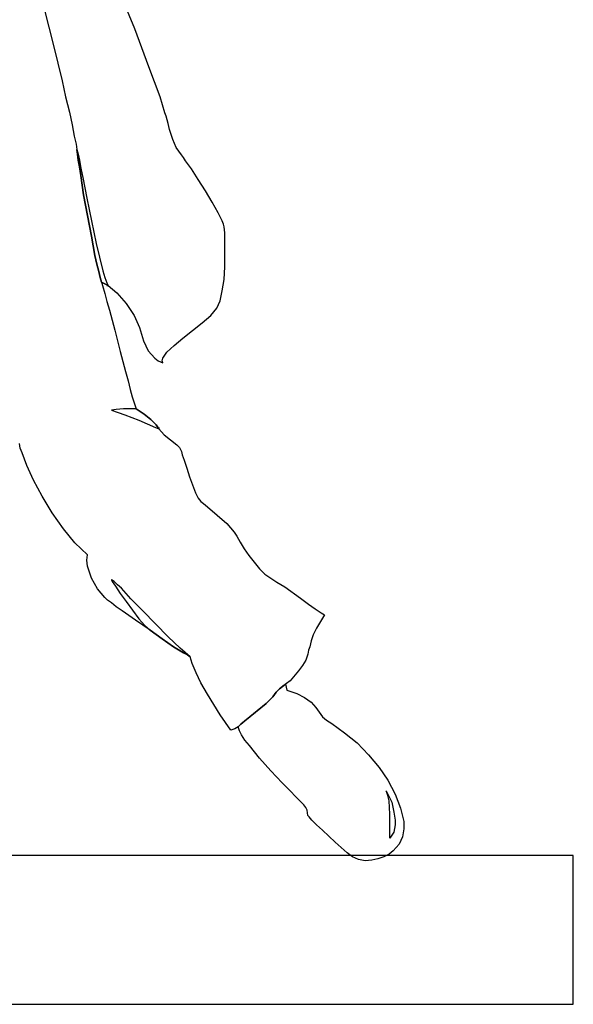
# Model space of a CAD drawing. Extents: x 0 to 10.6, y 0 to 13.5.
# Tile 3 of 6: x 6.3 to 10.6, y 0 to 7.5. Entities that reach past the tile are written whole.
import ezdxf

# ---------------------------------------------------------------- set-up
doc = ezdxf.new("R2010")
doc.units = 0
doc.layers.add('CK_LEVEL_1', color=7, linetype='CONTINUOUS')

msp = doc.modelspace()

# ---------------------------------------------------------------- linework, layer by layer
at = {"layer": 'CK_LEVEL_1', "color": 2, "linetype": 'CONTINUOUS'}
for p, q in [((7.219665, 7.464573), (6.954349, 8.107455)), ((6.525761, 7.61764), (6.597192, 7.337017)), ((7.326812, 7.173745), (7.219665, 7.464573)), ((6.597192, 7.337017), (6.663521, 7.066598)), ((7.41355, 6.944145), (7.326812, 7.173745)), ((6.663521, 7.066598), (6.689032, 6.944145)), ((6.689032, 6.944145), (6.719646, 6.826793)), ((7.449266, 6.821691), (7.41355, 6.944145)), ((6.719646, 6.826793), (6.740055, 6.729851)), ((7.45947, 6.79618), (7.449266, 6.821691)), ((7.474777, 6.740055), (7.45947, 6.79618)), ((6.740055, 6.729851), (6.755361, 6.643113)), ((7.484981, 6.694135), (7.474777, 6.740055)), ((6.755361, 6.643113), (6.770668, 6.581886)), ((7.510493, 6.617601), (7.484981, 6.694135)), ((6.770668, 6.581886), (6.785975, 6.459432)), ((7.536004, 6.556375), (7.510493, 6.617601)), ((7.576822, 6.50025), (7.536004, 6.556375)), ((6.780873, 6.505352), (6.77577, 6.541068)), ((6.77577, 6.541068), (6.785975, 6.505352)), ((6.785975, 6.459432), (6.780873, 6.505352)), ((6.785975, 6.505352), (6.796179, 6.459432)), ((7.592128, 6.479841), (7.576822, 6.50025)), ((7.607435, 6.45433), (7.592128, 6.479841)), ((6.785975, 6.459432), (6.796179, 6.40841)), ((6.796179, 6.40841), (6.785975, 6.459432)), ((6.796179, 6.459432), (6.806384, 6.398205)), ((6.796179, 6.40841), (6.806384, 6.342081)), ((6.806384, 6.342081), (6.796179, 6.40841)), ((7.653355, 6.393103), (7.607435, 6.45433)), ((6.806384, 6.398205), (6.821691, 6.326774)), ((6.806384, 6.342081), (6.826793, 6.194116)), ((6.826793, 6.194116), (6.806384, 6.342081)), ((7.704378, 6.311467), (7.653355, 6.393103)), ((6.821691, 6.326774), (6.852304, 6.168605)), ((7.760502, 6.224729), (7.704378, 6.311467)), ((6.826793, 6.194116), (6.88802, 5.877777)), ((6.88802, 5.877777), (6.826793, 6.194116)), ((7.811525, 6.137991), (7.760502, 6.224729)), ((6.852304, 6.168605), (6.923735, 5.821653)), ((7.857445, 6.056355), (7.811525, 6.137991)), ((7.888058, 5.995129), (7.857445, 6.056355)), ((7.898263, 5.969617), (7.888058, 5.995129)), ((7.903365, 5.949208), (7.898263, 5.969617)), ((6.88802, 5.877777), (6.913531, 5.729812)), ((6.913531, 5.729812), (6.88802, 5.877777)), ((7.908467, 5.903288), (7.903365, 5.949208)), ((7.908467, 5.643074), (7.908467, 5.903288)), ((6.923735, 5.821653), (6.974758, 5.612461)), ((6.913531, 5.729812), (6.928838, 5.663483)), ((6.928838, 5.663483), (6.913531, 5.729812)), ((6.928838, 5.663483), (6.944144, 5.607359)), ((6.944144, 5.607359), (6.928838, 5.663483)), ((6.944144, 5.607359), (6.954349, 5.561438)), ((6.954349, 5.561438), (6.944144, 5.607359)), ((6.974758, 5.612461), (6.990064, 5.561438)), ((7.903365, 5.546132), (7.908467, 5.643074)), ((6.954349, 5.561438), (6.990064, 5.438985)), ((6.964553, 5.525723), (6.954349, 5.561438)), ((6.964553, 5.525723), (7.015576, 5.500212)), ((7.015576, 5.500212), (6.964553, 5.525723)), ((6.990064, 5.561438), (7.005371, 5.520621)), ((7.005371, 5.520621), (7.015576, 5.500212)), ((7.005371, 5.500212), (7.015576, 5.500212)), ((7.015576, 5.500212), (7.081905, 5.444087)), ((7.888058, 5.459394), (7.903365, 5.546132)), ((6.990064, 5.438985), (7.005371, 5.377758)), ((7.081905, 5.444087), (7.153336, 5.362451)), ((7.872751, 5.38286), (7.888058, 5.459394)), ((7.005371, 5.377758), (7.02578, 5.311429)), ((7.153336, 5.362451), (7.214563, 5.270611)), ((7.84724, 5.326736), (7.872751, 5.38286)), ((7.02578, 5.311429), (7.066598, 5.158362)), ((7.80132, 5.270611), (7.84724, 5.326736)), ((7.214563, 5.270611), (7.255381, 5.178771)), ((7.587026, 5.097135), (7.734991, 5.214486)), ((7.734991, 5.214486), (7.80132, 5.270611)), ((7.066598, 5.158362), (7.107416, 4.99509)), ((7.255381, 5.178771), (7.285994, 5.076726)), ((7.285994, 5.076726), (7.32171, 5.000192)), ((7.520697, 5.04101), (7.587026, 5.097135)), ((7.107416, 4.99509), (7.148234, 4.842023)), ((7.32171, 5.000192), (7.372732, 4.944068)), ((7.433959, 4.944068), (7.464572, 4.989988)), ((7.464572, 4.989988), (7.520697, 5.04101)), ((7.372732, 4.944068), (7.398243, 4.923659)), ((7.398243, 4.923659), (7.433959, 4.908352)), ((7.428857, 4.923659), (7.433959, 4.944068)), ((7.433959, 4.908352), (7.428857, 4.923659)), ((7.148234, 4.842023), (7.168643, 4.770592)), ((7.168643, 4.770592), (7.183949, 4.704263)), ((7.183949, 4.704263), (7.199256, 4.648138)), ((7.199256, 4.648138), (7.22987, 4.556298)), ((7.076802, 4.551196), (7.041087, 4.546093)), ((7.041087, 4.546093), (7.143131, 4.510378)), ((7.132927, 4.556298), (7.076802, 4.551196)), ((7.22987, 4.556298), (7.132927, 4.556298)), ((7.22987, 4.556298), (7.291096, 4.51548)), ((7.291096, 4.51548), (7.22987, 4.556298)), ((7.143131, 4.510378), (7.250278, 4.46956)), ((7.250278, 4.46956), (7.377834, 4.413435)), ((7.291096, 4.51548), (7.342119, 4.474662)), ((7.342119, 4.474662), (7.291096, 4.51548)), ((7.342119, 4.474662), (7.382937, 4.433844)), ((7.382937, 4.433844), (7.342119, 4.474662)), ((7.377834, 4.413435), (7.403346, 4.403231)), ((7.382937, 4.433844), (7.403346, 4.403231)), ((7.403346, 4.403231), (7.382937, 4.433844)), ((7.403346, 4.413435), (7.403346, 4.403231)), ((7.403346, 4.403231), (7.444163, 4.35731)), ((7.444163, 4.35731), (7.541106, 4.280777)), ((6.34208, 4.255266), (6.336978, 4.290981)), ((6.357387, 4.21955), (6.34208, 4.255266)), ((6.393103, 4.122608), (6.357387, 4.21955)), ((7.541106, 4.280777), (7.561515, 4.260368)), ((7.561515, 4.260368), (7.576822, 4.229755)), ((7.576822, 4.229755), (7.581924, 4.204243)), ((7.581924, 4.204243), (7.597231, 4.163425)), ((7.597231, 4.163425), (7.61764, 4.102199)), ((6.444125, 4.010358), (6.393103, 4.122608)), ((7.61764, 4.102199), (7.638048, 4.03587)), ((6.510454, 3.887905), (6.444125, 4.010358)), ((7.638048, 4.03587), (7.683969, 3.913416)), ((6.586988, 3.760349), (6.510454, 3.887905)), ((7.683969, 3.913416), (7.704378, 3.872598)), ((7.704378, 3.872598), (7.724787, 3.847087)), ((7.724787, 3.847087), (7.745195, 3.83178)), ((7.745195, 3.83178), (7.775809, 3.806269)), ((7.775809, 3.806269), (7.923774, 3.678713)), ((6.673726, 3.637895), (6.586988, 3.760349)), ((6.760464, 3.530748), (6.673726, 3.637895)), ((7.923774, 3.678713), (7.979898, 3.612384)), ((7.979898, 3.612384), (8.000307, 3.58177)), ((8.000307, 3.58177), (8.025818, 3.53585)), ((6.857406, 3.438908), (6.760464, 3.530748)), ((8.025818, 3.53585), (8.056432, 3.484828)), ((8.056432, 3.484828), (8.092148, 3.433806)), ((6.852304, 3.39809), (6.857406, 3.438908)), ((6.857406, 3.35217), (6.852304, 3.39809)), ((8.092148, 3.433806), (8.173782, 3.331761)), ((6.88802, 3.26033), (6.857406, 3.35217)), ((8.173783, 3.331761), (8.214602, 3.290943)), ((6.93394, 3.178694), (6.88802, 3.26033)), ((7.046189, 3.245023), (7.041087, 3.250125)), ((7.041087, 3.250125), (7.041087, 3.245023)), ((7.041087, 3.245023), (7.046189, 3.234818)), ((7.061496, 3.234818), (7.046189, 3.245023)), ((8.214601, 3.290943), (8.306441, 3.229716)), ((6.990064, 3.112365), (6.93394, 3.178694)), ((7.046189, 3.234818), (7.0717, 3.199103)), ((7.087007, 3.209307), (7.061496, 3.234818)), ((7.0717, 3.199103), (7.107416, 3.142978)), ((7.11762, 3.183796), (7.087007, 3.209307)), ((7.189052, 3.10216), (7.11762, 3.183796)), ((8.306442, 3.229716), (8.367668, 3.194)), ((8.367668, 3.194), (8.490122, 3.107262)), ((7.010473, 3.091956), (6.990064, 3.112365)), ((7.041087, 3.071547), (7.010473, 3.091956)), ((7.107416, 3.142978), (7.153336, 3.081751)), ((7.280892, 3.01032), (7.189052, 3.10216)), ((8.490122, 3.107262), (8.551349, 3.061342)), ((7.076802, 3.040933), (7.041087, 3.071547)), ((7.122723, 3.01032), (7.076802, 3.040933)), ((7.153336, 3.081751), (7.250278, 2.949093)), ((8.551349, 3.061342), (8.60237, 3.025627)), ((8.602371, 3.025627), (8.648292, 2.995013)), ((7.224767, 2.938889), (7.122723, 3.01032)), ((7.337017, 2.862355), (7.224767, 2.938889)), ((7.250278, 2.949093), (7.296199, 2.898071)), ((7.474777, 2.811333), (7.280892, 3.01032)), ((8.673803, 2.979706), (8.612576, 2.877662)), ((8.648291, 2.995013), (8.673802, 2.979706)), ((7.296199, 2.898071), (7.337017, 2.862355)), ((7.326812, 2.87256), (7.337017, 2.862355)), ((8.612576, 2.877662), (8.587065, 2.826639)), ((7.428857, 2.796026), (7.337017, 2.862355)), ((7.337017, 2.862355), (7.428857, 2.796026)), ((7.515595, 2.734799), (7.428857, 2.796026)), ((7.428857, 2.796026), (7.515595, 2.734799)), ((7.566617, 2.724595), (7.474777, 2.811333)), ((8.587065, 2.826639), (8.571757, 2.780719)), ((7.592128, 2.688879), (7.515595, 2.734799)), ((7.515595, 2.734799), (7.592128, 2.688879)), ((7.643151, 2.658266), (7.566617, 2.724595)), ((8.561553, 2.734799), (8.551349, 2.709288)), ((8.571758, 2.780719), (8.561553, 2.734799)), ((7.622742, 2.673572), (7.592128, 2.688879)), ((7.592128, 2.688879), (7.622742, 2.673572)), ((7.643151, 2.658266), (7.622742, 2.673572)), ((7.622742, 2.673572), (7.643151, 2.658266)), ((7.658457, 2.607243), (7.643151, 2.658266)), ((8.546247, 2.678675), (8.530939, 2.632754)), ((8.551349, 2.709288), (8.546247, 2.678675)), ((7.689071, 2.535812), (7.658457, 2.607243)), ((8.505429, 2.591936), (8.474815, 2.551119)), ((8.53094, 2.632754), (8.505429, 2.591936)), ((7.724787, 2.459278), (7.689071, 2.535812)), ((8.474815, 2.551119), (8.408486, 2.474585)), ((7.775809, 2.37254), (7.724787, 2.459278)), ((8.301339, 2.387847), (8.32685, 2.413358)), ((8.32685, 2.413358), (8.301339, 2.387847)), ((8.32685, 2.413358), (8.372771, 2.449074)), ((8.352362, 2.433767), (8.32685, 2.413358)), ((8.408486, 2.474585), (8.352363, 2.433767)), ((8.372771, 2.449074), (8.382976, 2.403154)), ((7.872751, 2.214371), (7.775809, 2.37254)), ((8.224806, 2.301109), (8.275827, 2.352131)), ((8.275828, 2.352131), (8.224807, 2.301109)), ((8.275828, 2.352131), (8.301339, 2.387847)), ((8.301339, 2.387847), (8.275828, 2.352131)), ((8.382975, 2.403154), (8.459509, 2.377643)), ((8.459509, 2.377643), (8.520735, 2.347029)), ((8.520735, 2.347029), (8.571757, 2.311313)), ((8.224806, 2.301109), (8.030921, 2.14294)), ((8.061534, 2.168451), (8.224806, 2.301109)), ((8.571758, 2.311313), (8.607474, 2.270496)), ((8.607474, 2.270496), (8.658496, 2.199064)), ((7.954387, 2.097019), (7.872751, 2.214371)), ((8.658496, 2.199064), (8.689109, 2.173553)), ((8.010512, 2.122531), (7.985002, 2.107224)), ((8.020716, 2.091917), (8.010511, 2.122531)), ((8.010512, 2.122531), (8.030921, 2.14294)), ((8.030921, 2.14294), (8.010512, 2.122531)), ((8.010512, 2.127633), (8.010512, 2.122531)), ((8.030921, 2.14294), (8.061534, 2.168451)), ((8.689109, 2.173553), (8.729927, 2.148042)), ((8.729927, 2.148042), (8.82687, 2.076611)), ((7.985001, 2.107224), (7.954387, 2.097019)), ((8.036023, 2.061304), (8.020716, 2.091917)), ((8.061534, 2.020486), (8.036023, 2.061304)), ((8.82687, 2.076611), (8.923812, 2.000077)), ((8.09725, 1.979668), (8.061534, 2.020486)), ((8.173783, 1.882726), (8.09725, 1.979668)), ((8.923812, 2.000077), (9.01055, 1.908237)), ((9.01055, 1.908237), (9.092186, 1.811294)), ((8.260521, 1.785783), (8.173783, 1.882726)), ((9.092186, 1.811294), (9.158515, 1.714352)), ((8.347259, 1.693943), (8.260521, 1.785783)), ((8.515633, 1.525569), (8.347259, 1.693943)), ((9.158515, 1.714352), (9.21464, 1.607205)), ((9.143208, 1.632716), (9.148311, 1.627614)), ((9.148311, 1.627614), (9.189129, 1.545978)), ((9.158515, 1.597), (9.148311, 1.627614)), ((9.16872, 1.556182), (9.158515, 1.597)), ((9.21464, 1.607205), (9.255458, 1.500058)), ((8.53094, 1.50516), (8.515633, 1.525569)), ((9.173822, 1.454138), (9.16872, 1.556182)), ((9.189129, 1.545978), (9.204435, 1.469444)), ((8.541144, 1.484751), (8.53094, 1.50516)), ((8.546247, 1.443933), (8.541143, 1.484751)), ((8.556451, 1.433729), (8.546247, 1.443933)), ((8.57686, 1.408217), (8.556452, 1.433729)), ((9.173822, 1.270457), (9.173822, 1.454138)), ((9.204435, 1.469444), (9.214641, 1.408217)), ((9.255458, 1.500058), (9.280969, 1.398013)), ((8.612576, 1.372502), (8.576859, 1.408217)), ((8.658496, 1.331684), (8.612576, 1.372502)), ((9.21464, 1.372502), (9.204434, 1.316377)), ((9.21464, 1.408217), (9.21464, 1.372502)), ((9.280969, 1.398013), (9.280969, 1.341888)), ((8.755438, 1.239844), (8.658496, 1.331684)), ((9.204435, 1.316377), (9.173822, 1.270457)), ((9.280969, 1.341888), (9.270763, 1.280662)), ((8.847279, 1.158208), (8.755438, 1.239844)), ((9.245253, 1.224537), (9.199332, 1.173515)), ((9.270764, 1.280662), (9.245254, 1.224537)), ((10.576937, 1.137799), (0, 1.137799)), ((8.888097, 1.127594), (8.847279, 1.158208)), ((9.16872, 1.148003), (9.127902, 1.127594)), ((9.199333, 1.173515), (9.16872, 1.148003)), ((10.576937, 0), (10.576937, 1.137799)), ((8.934017, 1.107186), (8.888097, 1.127594)), ((8.985039, 1.096981), (8.934017, 1.107186)), ((9.036061, 1.102083), (8.98504, 1.096981)), ((9.081982, 1.112288), (9.03606, 1.102083)), ((9.127902, 1.127594), (9.081982, 1.112288)), ((0, 0), (10.576937, 0))]:
    msp.add_line(p, q, dxfattribs=at)

doc.saveas('drawing.dxf')
